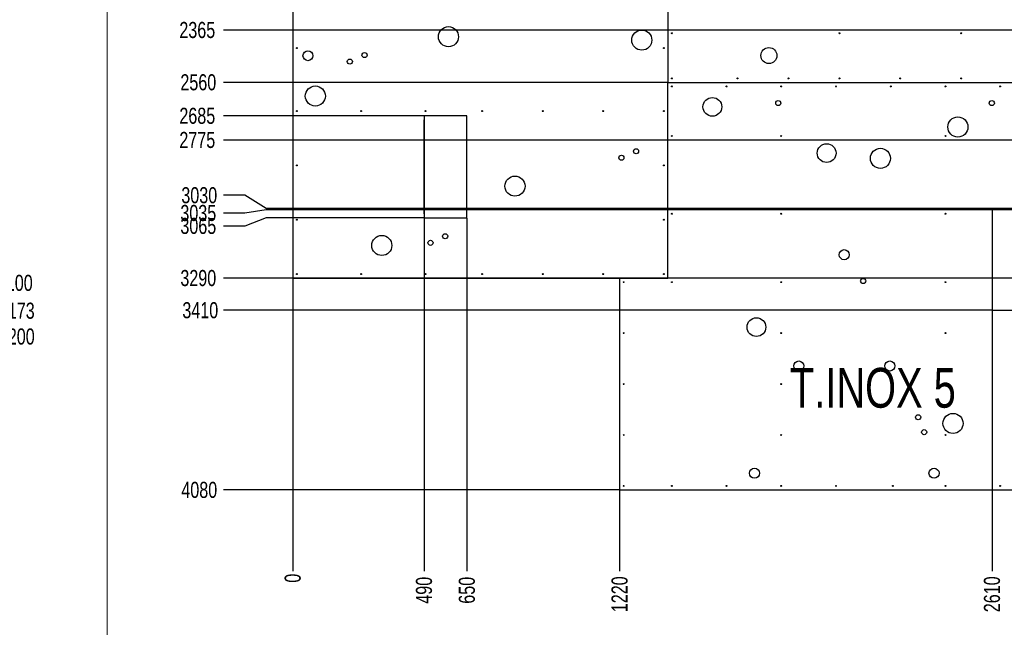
# Model space of a CAD drawing. Header units: millimetres. Extents: x 0 to 841, y 0 to 594.
# Tile 27 of 30: x 561 to 744, y 199 to 312. Entities that reach past the tile are written whole.
import ezdxf

# ---------------------------------------------------------------- set-up
doc = ezdxf.new("R2010")
doc.units = ezdxf.units.MM
doc.header["$PDSIZE"] = -1
for name, color, linetype in [('COTES', 1, 'Continuous'), ('GRAVURES', 9, 'Continuous'), ('NOTES', 6, 'Continuous')]:
    doc.layers.add(name, color=color, linetype=linetype)
doc.layers.add('TRAIT-FORT', color=4, linetype='Continuous', lineweight=25)
doc.styles.add('SLDTEXTSTYLE0', font='TXT', dxfattribs={"width": 0.75})
doc.dimstyles.new('SLDDIMSTYLE0', dxfattribs={"dimtxt": 3, "dimasz": 0.333333, "dimexe": 0, "dimexo": 0.0625, "dimgap": 0.75, "dimtad": 0, "dimtih": 1, "dimtoh": 1, "dimdec": 0, "dimlfac": 20, "dimrnd": 1e-09, "dimdsep": 46, "dimtxsty": 'SLDTEXTSTYLE0', "dimblk1": 'ORIGIN', "dimblk2": 'ORIGIN', "dimsah": 1, "dimcen": 0.09, "dimadec": 0, "dimazin": 2, "dimtfac": 1, "dimtdec": 0, "dimtofl": 0, "dimtmove": 0, "dimatfit": 3, "dimldrblk": 'ORIGIN', "dimfxl": 1, "dimfrac": 2, "dimtolj": 1, "dimtzin": 12, "dimarcsym": 0})
doc.dimstyles.new('SLDDIMSTYLE1', dxfattribs={"dimtxt": 3, "dimasz": 2, "dimexe": 0, "dimexo": 0.0625, "dimgap": 0.75, "dimtad": 0, "dimtih": 1, "dimtoh": 1, "dimdec": 0, "dimlfac": 20, "dimrnd": 1e-09, "dimzin": 12, "dimdsep": 46, "dimtxsty": 'SLDTEXTSTYLE0', "dimsah": 1, "dimcen": 0.09, "dimadec": 0, "dimazin": 3, "dimtfac": 1, "dimtdec": 0, "dimtofl": 0, "dimtmove": 0, "dimatfit": 3, "dimfxl": 1, "dimfrac": 2, "dimtolj": 1, "dimtzin": 12, "dimarcsym": 0})
doc.dimstyles.new('SLDDIMSTYLE3', dxfattribs={"dimtxt": 3, "dimasz": 2, "dimexe": 0, "dimexo": 0.0625, "dimgap": 0.75, "dimtad": 0, "dimtih": 1, "dimtoh": 1, "dimdec": 0, "dimlfac": 10, "dimrnd": 1e-09, "dimzin": 12, "dimdsep": 46, "dimtxsty": 'SLDTEXTSTYLE0', "dimsah": 1, "dimcen": 0.09, "dimadec": 0, "dimazin": 3, "dimtfac": 1, "dimtdec": 0, "dimtofl": 0, "dimtmove": 0, "dimatfit": 3, "dimfxl": 1, "dimfrac": 2, "dimtolj": 1, "dimtzin": 12, "dimarcsym": 0})

# ---------------------------------------------------------------- blocks, each defined once
blk = doc.blocks.new('_D_11')
at = {"layer": 'COTES', "color": 0, "lineweight": -2, "transparency": 16777216}
blk.add_line((611.48, 264.09), (611.48, 209.51), dxfattribs=at)
at = {"layer": 'Defpoints', "color": 0, "transparency": 16777216}
for p in [(611.48, 264.15), (611.48, 264.15), (611.48, 209.51)]:
    blk.add_point(p, dxfattribs=at)
at = {"layer": 'COTES', "color": 0, "transparency": 16777216, "insert": (611.48, 208.2), "char_height": 3, "attachment_point": 5, "rotation": 90, "style": 'SLDTEXTSTYLE0'}
blk.add_mtext('\\A1;0', dxfattribs=at)
blk = doc.blocks.new('_Origin')
at = {"color": 0, "linetype": 'ByBlock', "lineweight": -2}
blk.add_line((0, 0), (-1, 0), dxfattribs=at)
blk.add_circle((0, 0), 0.5, dxfattribs=at)
blk = doc.blocks.new('_D_12')
at = {"layer": 'COTES', "color": 0, "lineweight": -2, "transparency": 16777216}
blk.add_line((635.98, 293.59), (635.98, 209.51), dxfattribs=at)
at = {"layer": 'Defpoints', "color": 0, "transparency": 16777216}
for p in [(635.98, 293.65), (611.48, 264.15), (635.98, 209.51)]:
    blk.add_point(p, dxfattribs=at)
at = {"layer": 'COTES', "color": 0, "transparency": 16777216, "insert": (635.98, 205.95), "char_height": 3, "attachment_point": 5, "rotation": 90, "style": 'SLDTEXTSTYLE0'}
blk.add_mtext('\\A1;490', dxfattribs=at)
blk = doc.blocks.new('_D_13')
at = {"layer": 'COTES', "color": 0, "lineweight": -2, "transparency": 16777216}
blk.add_line((643.98, 275.34), (643.98, 209.51), dxfattribs=at)
at = {"layer": 'Defpoints', "color": 0, "transparency": 16777216}
for p in [(643.98, 275.4), (611.48, 264.15), (643.98, 209.51)]:
    blk.add_point(p, dxfattribs=at)
at = {"layer": 'COTES', "color": 0, "transparency": 16777216, "insert": (643.98, 205.95), "char_height": 3, "attachment_point": 5, "rotation": 90, "style": 'SLDTEXTSTYLE0'}
blk.add_mtext('\\A1;650', dxfattribs=at)
blk = doc.blocks.new('_D_14')
at = {"layer": 'COTES', "color": 0, "lineweight": -2, "transparency": 16777216}
blk.add_line((672.48, 224.59), (672.48, 209.51), dxfattribs=at)
at = {"layer": 'Defpoints', "color": 0, "transparency": 16777216}
for p in [(611.48, 264.15), (672.48, 224.65), (672.48, 209.51)]:
    blk.add_point(p, dxfattribs=at)
at = {"layer": 'COTES', "color": 0, "transparency": 16777216, "insert": (672.48, 205.2), "char_height": 3, "attachment_point": 5, "rotation": 90, "style": 'SLDTEXTSTYLE0'}
blk.add_mtext('\\A1;1220', dxfattribs=at)
blk = doc.blocks.new('_D_15')
at = {"layer": 'COTES', "color": 0, "lineweight": -2, "transparency": 16777216}
blk.add_line((741.98, 258.09), (741.98, 209.51), dxfattribs=at)
at = {"layer": 'Defpoints', "color": 0, "transparency": 16777216}
for p in [(611.48, 264.15), (741.98, 258.15), (741.98, 209.51)]:
    blk.add_point(p, dxfattribs=at)
at = {"layer": 'COTES', "color": 0, "transparency": 16777216, "insert": (741.98, 205.2), "char_height": 3, "attachment_point": 5, "rotation": 90, "style": 'SLDTEXTSTYLE0'}
blk.add_mtext('\\A1;2610', dxfattribs=at)
blk = doc.blocks.new('_D_16')
at = {"layer": 'COTES', "color": 0, "lineweight": -2, "transparency": 16777216}
for p, q in [((749.98, 258.09), (749.98, 217.51)), ((749.98, 217.51), (749.36, 213.51)), ((749.36, 213.51), (749.36, 209.51))]:
    blk.add_line(p, q, dxfattribs=at)
at = {"layer": 'Defpoints', "color": 0, "transparency": 16777216}
for p in [(611.48, 264.15), (749.98, 258.15), (749.36, 209.51)]:
    blk.add_point(p, dxfattribs=at)
at = {"layer": 'COTES', "color": 0, "transparency": 16777216, "insert": (749.36, 204.83), "char_height": 3, "attachment_point": 5, "rotation": 90, "style": 'SLDTEXTSTYLE0'}
blk.add_mtext('\\A1;2770', dxfattribs=at)
blk = doc.blocks.new('_D_17')
at = {"layer": 'COTES', "color": 0, "lineweight": -2, "transparency": 16777216}
for p, q in [((751.13, 310.34), (751.13, 217.51)), ((751.13, 217.51), (751.76, 213.51)), ((751.76, 213.51), (751.76, 209.51))]:
    blk.add_line(p, q, dxfattribs=at)
at = {"layer": 'Defpoints', "color": 0, "transparency": 16777216}
for p in [(751.13, 310.4), (611.48, 264.15), (751.76, 209.51)]:
    blk.add_point(p, dxfattribs=at)
at = {"layer": 'COTES', "color": 0, "transparency": 16777216, "insert": (751.76, 204.64), "char_height": 3, "attachment_point": 5, "rotation": 90, "style": 'SLDTEXTSTYLE0'}
blk.add_mtext('\\A1;2793', dxfattribs=at)
blk = doc.blocks.new('_D_18')
at = {"layer": 'COTES', "color": 0, "lineweight": -2, "transparency": 16777216}
blk.add_line((768.98, 310.34), (768.98, 209.51), dxfattribs=at)
at = {"layer": 'Defpoints', "color": 0, "transparency": 16777216}
for p in [(768.98, 310.4), (611.48, 264.15), (768.98, 209.51)]:
    blk.add_point(p, dxfattribs=at)
at = {"layer": 'COTES', "color": 0, "transparency": 16777216, "insert": (768.98, 205.2), "char_height": 3, "attachment_point": 5, "rotation": 90, "style": 'SLDTEXTSTYLE0'}
blk.add_mtext('\\A1;3150', dxfattribs=at)
blk = doc.blocks.new('_D_19')
at = {"layer": 'COTES', "color": 0, "lineweight": -2, "transparency": 16777216}
blk.add_line((774.48, 224.59), (774.48, 209.51), dxfattribs=at)
at = {"layer": 'Defpoints', "color": 0, "transparency": 16777216}
for p in [(611.48, 264.15), (774.48, 224.65), (774.48, 209.51)]:
    blk.add_point(p, dxfattribs=at)
at = {"layer": 'COTES', "color": 0, "transparency": 16777216, "insert": (774.48, 204.83), "char_height": 3, "attachment_point": 5, "rotation": 90, "style": 'SLDTEXTSTYLE0'}
blk.add_mtext('\\A1;3260', dxfattribs=at)
blk = doc.blocks.new('_D_20')
at = {"layer": 'COTES', "color": 0, "lineweight": -2, "transparency": 16777216}
blk.add_line((813.48, 262.59), (813.48, 209.51), dxfattribs=at)
at = {"layer": 'Defpoints', "color": 0, "transparency": 16777216}
for p in [(611.48, 264.15), (813.48, 262.65), (813.48, 209.51)]:
    blk.add_point(p, dxfattribs=at)
at = {"layer": 'COTES', "color": 0, "transparency": 16777216, "insert": (813.48, 205.01), "char_height": 3, "attachment_point": 5, "rotation": 90, "style": 'SLDTEXTSTYLE0'}
blk.add_mtext('\\A1;4040', dxfattribs=at)
blk = doc.blocks.new('_D_31')
at = {"layer": 'COTES', "color": 0, "lineweight": -2, "transparency": 16777216}
blk.add_line((751.07, 310.4), (598.53, 310.4), dxfattribs=at)
at = {"layer": 'Defpoints', "color": 0, "transparency": 16777216}
for p in [(624.98, 428.65), (598.53, 310.4), (751.13, 310.4)]:
    blk.add_point(p, dxfattribs=at)
at = {"layer": 'COTES', "color": 0, "transparency": 16777216, "insert": (593.66, 310.4), "char_height": 3, "attachment_point": 5, "style": 'SLDTEXTSTYLE0'}
blk.add_mtext('\\A1;2365', dxfattribs=at)
blk = doc.blocks.new('_D_32')
at = {"layer": 'COTES', "color": 0, "lineweight": -2, "transparency": 16777216}
blk.add_line((681.42, 300.65), (598.53, 300.65), dxfattribs=at)
at = {"layer": 'Defpoints', "color": 0, "transparency": 16777216}
for p in [(624.98, 428.65), (598.53, 300.65), (681.48, 300.65)]:
    blk.add_point(p, dxfattribs=at)
at = {"layer": 'COTES', "color": 0, "transparency": 16777216, "insert": (593.85, 300.65), "char_height": 3, "attachment_point": 5, "style": 'SLDTEXTSTYLE0'}
blk.add_mtext('\\A1;2560', dxfattribs=at)
blk = doc.blocks.new('_D_33')
at = {"layer": 'COTES', "color": 0, "lineweight": -2, "transparency": 16777216}
blk.add_line((635.92, 294.4), (598.53, 294.4), dxfattribs=at)
at = {"layer": 'Defpoints', "color": 0, "transparency": 16777216}
for p in [(624.98, 428.65), (598.53, 294.4), (635.98, 294.4)]:
    blk.add_point(p, dxfattribs=at)
at = {"layer": 'COTES', "color": 0, "transparency": 16777216, "insert": (593.66, 294.4), "char_height": 3, "attachment_point": 5, "style": 'SLDTEXTSTYLE0'}
blk.add_mtext('\\A1;2685', dxfattribs=at)
blk = doc.blocks.new('_D_34')
at = {"layer": 'COTES', "color": 0, "lineweight": -2, "transparency": 16777216}
blk.add_line((751.52, 289.9), (598.53, 289.9), dxfattribs=at)
at = {"layer": 'Defpoints', "color": 0, "transparency": 16777216}
for p in [(624.98, 428.65), (598.53, 289.9), (751.58, 289.9)]:
    blk.add_point(p, dxfattribs=at)
at = {"layer": 'COTES', "color": 0, "transparency": 16777216, "insert": (593.66, 289.9), "char_height": 3, "attachment_point": 5, "style": 'SLDTEXTSTYLE0'}
blk.add_mtext('\\A1;2775', dxfattribs=at)
blk = doc.blocks.new('_D_35')
at = {"layer": 'COTES', "color": 0, "lineweight": -2, "transparency": 16777216}
for p, q in [((602.53, 279.59), (598.53, 279.59)), ((606.53, 277.15), (602.53, 279.59)), ((741.92, 277.15), (606.53, 277.15))]:
    blk.add_line(p, q, dxfattribs=at)
at = {"layer": 'Defpoints', "color": 0, "transparency": 16777216}
for p in [(624.98, 428.65), (598.53, 279.59), (741.98, 277.15)]:
    blk.add_point(p, dxfattribs=at)
at = {"layer": 'COTES', "color": 0, "transparency": 16777216, "insert": (594.03, 279.59), "char_height": 3, "attachment_point": 5, "style": 'SLDTEXTSTYLE0'}
blk.add_mtext('\\A1;3030', dxfattribs=at)
blk = doc.blocks.new('_D_36')
at = {"layer": 'COTES', "color": 0, "lineweight": -2, "transparency": 16777216}
for p, q in [((602.53, 276.28), (598.53, 276.28)), ((606.53, 276.9), (602.53, 276.28)), ((759.15, 276.9), (606.53, 276.9))]:
    blk.add_line(p, q, dxfattribs=at)
at = {"layer": 'Defpoints', "color": 0, "transparency": 16777216}
for p in [(624.98, 428.65), (598.53, 276.28), (759.21, 276.9)]:
    blk.add_point(p, dxfattribs=at)
at = {"layer": 'COTES', "color": 0, "transparency": 16777216, "insert": (593.85, 276.28), "char_height": 3, "attachment_point": 5, "style": 'SLDTEXTSTYLE0'}
blk.add_mtext('\\A1;3035', dxfattribs=at)
blk = doc.blocks.new('_D_37')
at = {"layer": 'COTES', "color": 0, "lineweight": -2, "transparency": 16777216}
for p, q in [((602.53, 273.87), (598.53, 273.87)), ((606.53, 275.4), (602.53, 273.87)), ((635.92, 275.4), (606.53, 275.4))]:
    blk.add_line(p, q, dxfattribs=at)
at = {"layer": 'Defpoints', "color": 0, "transparency": 16777216}
for p in [(624.98, 428.65), (598.53, 273.87), (635.98, 275.4)]:
    blk.add_point(p, dxfattribs=at)
at = {"layer": 'COTES', "color": 0, "transparency": 16777216, "insert": (593.85, 273.87), "char_height": 3, "attachment_point": 5, "style": 'SLDTEXTSTYLE0'}
blk.add_mtext('\\A1;3065', dxfattribs=at)
blk = doc.blocks.new('_D_38')
at = {"layer": 'COTES', "color": 0, "lineweight": -2, "transparency": 16777216}
blk.add_line((767.92, 264.15), (598.53, 264.15), dxfattribs=at)
at = {"layer": 'Defpoints', "color": 0, "transparency": 16777216}
for p in [(624.98, 428.65), (598.53, 264.15), (767.98, 264.15)]:
    blk.add_point(p, dxfattribs=at)
at = {"layer": 'COTES', "color": 0, "transparency": 16777216, "insert": (593.85, 264.15), "char_height": 3, "attachment_point": 5, "style": 'SLDTEXTSTYLE0'}
blk.add_mtext('\\A1;3290', dxfattribs=at)
blk = doc.blocks.new('_D_39')
at = {"layer": 'COTES', "color": 0, "lineweight": -2, "transparency": 16777216}
blk.add_line((611.42, 264.15), (598.53, 264.15), dxfattribs=at)
at = {"layer": 'Defpoints', "color": 0, "transparency": 16777216}
for p in [(624.98, 428.65), (598.53, 264.15), (611.48, 264.15)]:
    blk.add_point(p, dxfattribs=at)
at = {"layer": 'COTES', "color": 0, "transparency": 16777216, "insert": (593.85, 264.15), "char_height": 3, "attachment_point": 5, "style": 'SLDTEXTSTYLE0'}
blk.add_mtext('\\A1;3290', dxfattribs=at)
blk = doc.blocks.new('_D_40')
at = {"layer": 'COTES', "color": 0, "lineweight": -2, "transparency": 16777216}
blk.add_line((741.92, 258.15), (598.53, 258.15), dxfattribs=at)
at = {"layer": 'Defpoints', "color": 0, "transparency": 16777216}
for p in [(624.98, 428.65), (598.53, 258.15), (741.98, 258.15)]:
    blk.add_point(p, dxfattribs=at)
at = {"layer": 'COTES', "color": 0, "transparency": 16777216, "insert": (594.22, 258.15), "char_height": 3, "attachment_point": 5, "style": 'SLDTEXTSTYLE0'}
blk.add_mtext('\\A1;3410', dxfattribs=at)
blk = doc.blocks.new('_D_41')
at = {"layer": 'COTES', "color": 0, "lineweight": -2, "transparency": 16777216}
blk.add_line((672.42, 224.65), (598.53, 224.65), dxfattribs=at)
at = {"layer": 'Defpoints', "color": 0, "transparency": 16777216}
for p in [(624.98, 428.65), (598.53, 224.65), (672.48, 224.65)]:
    blk.add_point(p, dxfattribs=at)
at = {"layer": 'COTES', "color": 0, "transparency": 16777216, "insert": (594.03, 224.65), "char_height": 3, "attachment_point": 5, "style": 'SLDTEXTSTYLE0'}
blk.add_mtext('\\A1;4080', dxfattribs=at)
blk = doc.blocks.new('_D_329')
at = {"layer": 'COTES', "color": 0, "lineweight": -2, "transparency": 16777216}
blk.add_line((480.31, 263.25), (555.47, 263.25), dxfattribs=at)
at = {"layer": 'Defpoints', "color": 0, "transparency": 16777216}
for p in [(548.3, 473.25), (480.25, 263.25), (555.47, 263.25)]:
    blk.add_point(p, dxfattribs=at)
at = {"layer": 'COTES', "color": 0, "transparency": 16777216, "insert": (559.6, 263.25), "char_height": 3, "attachment_point": 5, "style": 'SLDTEXTSTYLE0'}
blk.add_mtext('\\A1;2100', dxfattribs=at)
blk = doc.blocks.new('_D_330')
at = {"layer": 'COTES', "color": 0, "lineweight": -2, "transparency": 16777216}
for p, q in [((547.47, 256), (551.47, 258.06)), ((551.47, 258.06), (555.47, 258.06)), ((522.56, 256), (547.47, 256))]:
    blk.add_line(p, q, dxfattribs=at)
at = {"layer": 'Defpoints', "color": 0, "transparency": 16777216}
for p in [(548.3, 473.25), (555.47, 258.06), (522.5, 256)]:
    blk.add_point(p, dxfattribs=at)
at = {"layer": 'COTES', "color": 0, "transparency": 16777216, "insert": (559.97, 258.06), "char_height": 3, "attachment_point": 5, "style": 'SLDTEXTSTYLE0'}
blk.add_mtext('\\A1;2173', dxfattribs=at)
blk = doc.blocks.new('_D_331')
at = {"layer": 'COTES', "color": 0, "lineweight": -2, "transparency": 16777216}
blk.add_line((548.36, 253.25), (555.47, 253.25), dxfattribs=at)
at = {"layer": 'Defpoints', "color": 0, "transparency": 16777216}
for p in [(548.3, 473.25), (548.3, 253.25), (555.47, 253.25)]:
    blk.add_point(p, dxfattribs=at)
at = {"layer": 'COTES', "color": 0, "transparency": 16777216, "insert": (559.97, 253.25), "char_height": 3, "attachment_point": 5, "style": 'SLDTEXTSTYLE0'}
blk.add_mtext('\\A1;2200', dxfattribs=at)

msp = doc.modelspace()

# ---------------------------------------------------------------- linework, layer by layer
at = {"lineweight": 18}
msp.add_line((576.863, 588.9597), (576.863, 5.8846), dxfattribs=at)
at = {"layer": 'GRAVURES', "lineweight": 25}
for centre, radius in [((640.5387, 309.1671), 1.875), ((676.6144, 308.5359), 1.875), ((700.3327, 305.651), 1.5), ((614.3107, 305.6231), 0.925), ((615.6903, 298.1039), 1.875), ((689.7843, 296.0804), 1.7495), ((735.6059, 292.33), 1.875), ((711.1095, 287.4644), 1.7499), ((721.1418, 286.4862), 1.875), ((652.9442, 281.304), 1.875), ((628.0958, 270.2408), 1.875), ((714.401, 268.5171), 0.9425), ((697.9983, 255.013), 1.7495), ((705.901, 247.7671), 0.9425), ((722.901, 247.7671), 0.9425), ((734.6925, 237.0636), 1.875), ((697.651, 227.7671), 0.9425), ((731.151, 227.7671), 0.9425)]:
    msp.add_circle(centre, radius, dxfattribs=at)
at = {"layer": 'TRAIT-FORT', "lineweight": 25}
for p, q in [((611.4828, 371.1512), (611.4828, 264.1512)), ((681.4827, 363.6511), (681.4827, 300.6512)), ((681.4828, 363.6511), (681.4828, 300.6512)), ((681.4828, 300.6512), (681.4827, 300.6512)), ((681.4828, 300.6512), (767.9827, 300.6512)), ((681.4828, 264.1512), (681.4828, 300.6512)), ((681.4828, 264.1511), (681.4828, 300.6511)), ((681.4828, 300.6511), (767.9827, 300.6511)), ((643.9827, 294.4012), (635.9827, 294.4012)), ((635.9827, 294.4012), (635.9827, 293.651)), ((643.9827, 275.4012), (643.9827, 294.4012)), ((635.9827, 293.651), (635.9328, 293.651)), ((635.9328, 293.651), (635.9328, 276.151)), ((635.9328, 276.151), (635.9827, 276.151)), ((635.9827, 276.151), (635.9827, 275.4012)), ((749.9827, 277.1512), (741.9827, 277.1512)), ((741.9827, 277.1512), (741.9827, 258.1512)), ((635.9827, 275.4012), (643.9827, 275.4012)), ((611.4828, 264.1512), (681.4828, 264.1512)), ((672.4828, 264.1511), (681.4828, 264.1511)), ((672.4828, 264.1511), (672.4828, 224.6512)), ((741.9827, 258.1512), (749.9827, 258.1512)), ((672.4828, 224.6512), (774.4828, 224.6512))]:
    msp.add_line(p, q, dxfattribs=at)
for centre, radius in [((682.2328, 309.8012), 0.085), ((713.4828, 309.8012), 0.085), ((736.2328, 309.8012), 0.085), ((612.2328, 307.0512), 0.085), ((680.7328, 307.0512), 0.085), ((624.8742, 305.7504), 0.475), ((622.1336, 304.5302), 0.475), ((682.2328, 301.4011), 0.085), ((694.4828, 301.4011), 0.085), ((703.9828, 301.4011), 0.085), ((713.4828, 301.4011), 0.085), ((724.8578, 301.4011), 0.085), ((736.2328, 301.4011), 0.085), ((682.2328, 299.9012), 0.085), ((692.4411, 299.9012), 0.085), ((702.6495, 299.9012), 0.085), ((712.8578, 299.9012), 0.085), ((723.0661, 299.9012), 0.085), ((733.2744, 299.9012), 0.085), ((743.4828, 299.9012), 0.085), ((702.0827, 296.801), 0.475), ((741.9327, 296.801), 0.475), ((612.2328, 295.3012), 0.085), ((624.2328, 295.3012), 0.085), ((636.2323, 295.3012), 0.085), ((646.8133, 295.3012), 0.085), ((658.1198, 295.3012), 0.085), ((669.4263, 295.3012), 0.085), ((680.7328, 295.3012), 0.085), ((682.2328, 290.6512), 0.085), ((702.6495, 290.6512), 0.085), ((733.2744, 290.6512), 0.085), ((672.8111, 286.5917), 0.475), ((675.5517, 287.8119), 0.475), ((612.2328, 285.1678), 0.085), ((680.7328, 285.1678), 0.085), ((682.2328, 276.1512), 0.085), ((702.6495, 276.1512), 0.085), ((733.2744, 276.1512), 0.085), ((612.2328, 275.0345), 0.085), ((680.7328, 275.0345), 0.085), ((639.9234, 271.9597), 0.475), ((637.1828, 270.729), 0.475), ((612.2328, 264.9012), 0.085), ((624.2328, 264.9012), 0.085), ((636.2323, 264.9012), 0.085), ((646.8133, 264.9012), 0.085), ((658.1198, 264.9012), 0.085), ((669.4263, 264.9012), 0.085), ((680.7328, 264.9012), 0.085), ((673.2328, 263.4011), 0.085), ((682.2328, 263.4011), 0.085), ((702.6495, 263.4011), 0.085), ((717.925, 263.6158), 0.475), ((733.2744, 263.4011), 0.085), ((673.2328, 253.9011), 0.085), ((702.6495, 253.9011), 0.085), ((733.2744, 253.9011), 0.085), ((673.2328, 244.4012), 0.085), ((702.6495, 244.4012), 0.085), ((733.2744, 244.4012), 0.085), ((728.1892, 238.211), 0.475), ((729.313, 235.4294), 0.475), ((673.2328, 234.9012), 0.085), ((702.6495, 234.9012), 0.085), ((733.2744, 234.9012), 0.085), ((673.2328, 225.4012), 0.085), ((682.2328, 225.4012), 0.085), ((692.4411, 225.4012), 0.085), ((702.6495, 225.4012), 0.085), ((712.8578, 225.4012), 0.085), ((723.4828, 225.4012), 0.085), ((733.2744, 225.4012), 0.085), ((743.4828, 225.4012), 0.085)]:
    msp.add_circle(centre, radius, dxfattribs=at)

# ---------------------------------------------------------------- texts
at = {"layer": 'NOTES', "insert": (719.7384, 247.4043), "char_height": 7.40833, "attachment_point": 2, "style": 'SLDTEXTSTYLE0'}
msp.add_mtext('T.INOX 5', dxfattribs=at)

# ---------------------------------------------------------------- dimensions: what is measured, and where the dimension line sits
at = {"layer": 'COTES'}
for feature_location, offset, dtype, origin, dimstyle, picture, middle in [((480.2477, 263.2465), (75.2253, 0), 0, (548.2977, 473.2465), 'SLDDIMSTYLE3', '_D_329', (559.598, 263.2465)), ((522.4976997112, 255.9964912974), (32.9752589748, 2.0601251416), 0, (548.2977261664, 473.2464913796), 'SLDDIMSTYLE3', '_D_330', (559.972958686, 258.0566164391)), ((548.2977, 253.2465), (7.1752, 0), 0, (548.2977, 473.2465), 'SLDDIMSTYLE3', '_D_331', (559.973, 253.2465)), ((751.1328, 310.4012), (-152.5997, 0), 0, (624.9828, 428.6512), 'SLDDIMSTYLE1', '_D_31', (593.6581, 310.4012)), ((635.9827, 294.4012), (-37.4497, 0), 0, (624.9828, 428.6512), 'SLDDIMSTYLE1', '_D_33', (593.6581, 294.4012)), ((751.5827, 289.9012), (-153.0497, 0), 0, (624.9828, 428.6512), 'SLDDIMSTYLE1', '_D_34', (593.6581, 289.9012)), ((681.4828, 300.6512), (-82.9497, 0), 0, (624.9828, 428.6512), 'SLDDIMSTYLE1', '_D_32', (593.8456, 300.6512)), ((759.2114, 276.9012), (-160.6784, -0.625), 0, (624.9828, 428.6512), 'SLDDIMSTYLE1', '_D_36', (593.8456, 276.2762)), ((635.9827, 275.4012), (-37.4497, -1.5301), 0, (624.9828, 428.6512), 'SLDDIMSTYLE1', '_D_37', (593.8456, 273.8711)), ((767.9828, 264.1512), (-169.4497, 0), 0, (624.9828, 428.6512), 'SLDDIMSTYLE1', '_D_38', (593.8456, 264.1512)), ((611.4828, 264.1512), (-12.9497, 0), 0, (624.9828, 428.6512), 'SLDDIMSTYLE1', '_D_39', (593.8456, 264.1512)), ((741.9827, 277.1512), (-143.4497, 2.4415), 0, (624.9828, 428.6512), 'SLDDIMSTYLE1', '_D_35', (594.0331, 279.5926)), ((672.4828, 224.6512), (-73.9497, 0), 0, (624.9828, 428.6512), 'SLDDIMSTYLE1', '_D_41', (594.0331, 224.6512)), ((741.9827, 258.1512), (-143.4497, 0), 0, (624.9828, 428.6512), 'SLDDIMSTYLE1', '_D_40', (594.2206, 258.1512)), ((751.1328, 310.4012), (0.6275, -100.8879), 1, (611.4828, 264.1512), 'SLDDIMSTYLE1', '_D_17', (751.7603, 204.6383)), ((768.9828, 310.4012), (0, -100.8879), 1, (611.4828, 264.1512), 'SLDDIMSTYLE1', '_D_18', (768.9828, 205.2008)), ((635.9827, 293.651), (0, -84.1377), 1, (611.4828, 264.1512), 'SLDDIMSTYLE1', '_D_12', (635.9827, 205.9508)), ((643.9827, 275.4012), (0, -65.8879), 1, (611.4828, 264.1512), 'SLDDIMSTYLE1', '_D_13', (643.9827, 205.9508)), ((611.482762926, 264.1511779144), (0, -54.6378645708), 1, (611.482762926, 264.1511779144), 'SLDDIMSTYLE0', '_D_11', (611.482762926, 208.2008133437)), ((672.4828, 224.6512), (0, -15.1379), 1, (611.4828, 264.1512), 'SLDDIMSTYLE1', '_D_14', (672.4828, 205.2008)), ((741.9827, 258.1512), (0, -48.6379), 1, (611.4828, 264.1512), 'SLDDIMSTYLE1', '_D_15', (741.9827, 205.2008)), ((749.9827, 258.1512), (-0.6275, -48.6379), 1, (611.4828, 264.1512), 'SLDDIMSTYLE1', '_D_16', (749.3552, 204.8258)), ((774.4828, 224.6512), (0, -15.1379), 1, (611.4828, 264.1512), 'SLDDIMSTYLE1', '_D_19', (774.4828, 204.8258)), ((813.4828, 262.6512), (0, -53.1379), 1, (611.4828, 264.1512), 'SLDDIMSTYLE1', '_D_20', (813.4828, 205.0133))]:
    dim = msp.add_ordinate_dim(feature_location=feature_location, offset=offset, dtype=dtype, origin=origin, dimstyle=dimstyle, dxfattribs=at)
    dim.commit()
    dim.dimension.update_dxf_attribs({"geometry": picture, "text_midpoint": middle})

doc.saveas('drawing.dxf')
